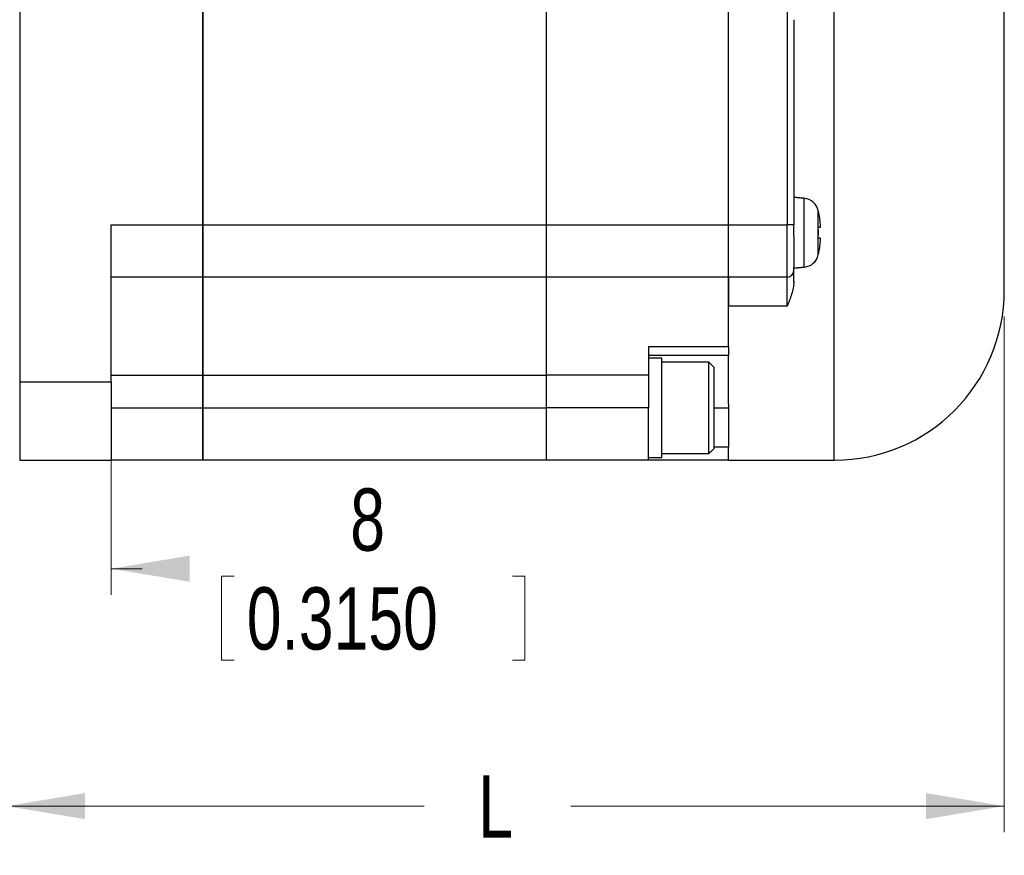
# Model space of a CAD drawing. Header units: millimetres. Extents: x 11 to 421, y 5 to 275.
# Tile 19 of 26: x 201 to 238, y 117 to 149. Entities that reach past the tile are written whole.
import ezdxf

# ---------------------------------------------------------------- set-up
doc = ezdxf.new("R2010")
doc.units = ezdxf.units.MM
doc.styles.add('SLDTEXTSTYLE0', font='TXT', dxfattribs={"width": 0.75})
doc.dimstyles.new('SLDDIMSTYLE1', dxfattribs={"dimtxt": 2.38125, "dimasz": 3, "dimexe": 0, "dimexo": 0.0625, "dimgap": 0.595313, "dimtad": 0, "dimlfac": 2, "dimrnd": 1e-09, "dimzin": 12, "dimdsep": 46, "dimtxsty": 'SLDTEXTSTYLE0', "dimsah": 1, "dimcen": 0.09, "dimadec": 0, "dimazin": 0, "dimtfac": 1, "dimtofl": 0, "dimtmove": 0, "dimatfit": 3, "dimfxl": 1, "dimtolj": 1, "dimtzin": 12, "dimarcsym": 0})
doc.dimstyles.new('SLDDIMSTYLE3', dxfattribs={"dimtxt": 2.38125, "dimasz": 3, "dimexe": 0, "dimexo": 0.0625, "dimgap": 0.595313, "dimtad": 0, "dimlfac": 2, "dimrnd": 1e-09, "dimzin": 12, "dimdsep": 46, "dimtxsty": 'SLDTEXTSTYLE0', "dimsah": 1, "dimcen": 0.09, "dimadec": 0, "dimazin": 0, "dimtfac": 1, "dimtofl": 0, "dimtmove": 0, "dimatfit": 3, "dimfxl": 1, "dimtolj": 1, "dimtzin": 12, "dimarcsym": 0})

# ---------------------------------------------------------------- blocks, each defined once
blk = doc.blocks.new('*D8')
at = {"color": 7, "linetype": 'Continuous', "lineweight": 0}
for p, q in [((200.346, 134.784), (200.346, 127.451)), ((204.346, 133.601), (204.346, 127.451)), ((200.346, 128.451), (194.346, 128.451)), ((204.346, 128.451), (205.528, 128.451)), ((208.564, 128.168), (208.564, 124.954)), ((208.564, 128.168), (209.046, 128.168)), ((220.167, 128.168), (219.684, 128.168)), ((220.167, 128.168), (220.167, 124.954)), ((208.564, 124.954), (209.046, 124.954)), ((220.167, 124.954), (219.684, 124.954))]:
    blk.add_line(p, q, dxfattribs=at)
for points in [[(200.346, 128.451), (197.346, 128.951), (197.346, 127.951)], [(204.346, 128.451), (207.346, 127.951), (207.346, 128.951)]]:
    blk.add_solid(points, dxfattribs=at)
at = {"color": 7, "linetype": 'Continuous', "lineweight": 0, "attachment_point": 1, "style": 'SLDTEXTSTYLE0'}
for s, insert, char_height in [('8', (213.486, 131.521), 2.381), ('0.3150', (209.529, 127.74), 2.3813)]:
    blk.add_mtext(s, dxfattribs=dict(at, insert=insert, char_height=char_height))
blk = doc.blocks.new('*D9')
at = {"color": 7, "linetype": 'Continuous', "lineweight": 0}
for p, q in [((238.496, 138.101), (238.496, 118.371)), ((200.346, 134.784), (200.346, 118.371)), ((200.346, 119.371), (216.312, 119.371)), ((238.496, 119.371), (221.92, 119.371))]:
    blk.add_line(p, q, dxfattribs=at)
for points in [[(200.346, 119.371), (203.346, 118.871), (203.346, 119.871)], [(238.496, 119.371), (235.496, 119.871), (235.496, 118.871)]]:
    blk.add_solid(points, dxfattribs=at)
at = {"color": 7, "linetype": 'Continuous', "lineweight": 0, "insert": (218.383, 120.55), "char_height": 2.381, "attachment_point": 1, "style": 'SLDTEXTSTYLE0'}
blk.add_mtext('L', dxfattribs=at)

msp = doc.modelspace()

# ---------------------------------------------------------------- linework, layer by layer
at = {"color": 7, "linetype": 'Continuous', "lineweight": 30}
for p, q in [((231.9961, 132.6013), (231.9961, 170.4618)), ((200.8461, 169.6031), (200.8461, 135.5994)), ((207.8461, 141.6013), (207.8461, 163.6013)), ((207.8461, 163.6013), (207.8461, 141.6013)), ((220.9961, 141.6013), (220.9961, 163.6013)), ((220.9961, 141.6013), (220.9961, 163.6013)), ((227.9461, 141.6013), (227.9461, 163.6013)), ((227.9461, 141.6013), (227.9461, 163.6013)), ((230.1961, 152.6013), (230.1961, 141.6013)), ((230.4461, 149.4489), (230.4461, 141.6013)), ((230.8462, 139.9863), (230.8462, 142.6163)), ((231.3818, 140.4644), (231.3818, 142.1381)), ((204.3461, 141.6013), (207.8461, 141.6013)), ((204.3461, 135.5994), (204.3461, 141.6013)), ((207.8461, 139.6013), (207.8461, 141.6013)), ((207.8461, 141.6013), (220.9961, 141.6013)), ((207.8461, 141.6013), (207.8461, 139.6013)), ((220.9961, 139.6013), (220.9961, 141.6013)), ((220.9961, 141.6013), (227.9461, 141.6013)), ((220.9961, 139.6013), (220.9961, 141.6013)), ((227.9461, 139.6013), (227.9461, 141.6013)), ((227.9461, 141.6013), (230.1961, 141.6013)), ((227.9461, 139.6013), (227.9461, 141.6013)), ((230.4461, 141.6013), (230.1961, 141.6013)), ((230.1961, 139.6013), (230.1961, 141.6013)), ((207.8461, 139.6013), (204.3461, 139.6013)), ((220.9961, 139.6013), (207.8461, 139.6013)), ((207.8461, 135.8513), (207.8461, 139.6013)), ((207.8461, 139.6013), (207.8461, 135.8513)), ((220.9961, 135.8513), (220.9961, 139.6013)), ((227.9461, 139.6013), (220.9961, 139.6013)), ((220.9961, 135.8513), (220.9961, 139.6013)), ((230.1961, 139.6013), (227.9461, 139.6013)), ((230.1961, 138.496), (230.1961, 139.6013)), ((230.1961, 138.496), (227.9461, 138.496)), ((224.8961, 136.9542), (227.9461, 136.9542)), ((224.8961, 136.9542), (224.8961, 135.8513)), ((227.9461, 136.6013), (224.8961, 136.6013)), ((227.1961, 132.8513), (227.1961, 136.3513)), ((227.9461, 134.7432), (227.9461, 136.5754)), ((200.8461, 135.5994), (204.3461, 135.5994)), ((200.8461, 135.5994), (200.8461, 132.6013)), ((204.3461, 135.8513), (207.8461, 135.8513)), ((207.8461, 135.8513), (220.9961, 135.8513)), ((207.8461, 134.6013), (207.8461, 135.8513)), ((207.8461, 135.8513), (207.8461, 134.6013)), ((220.9961, 134.6013), (220.9961, 135.8513)), ((224.8961, 135.8513), (220.9961, 135.8513)), ((220.9961, 134.6013), (220.9961, 135.8513)), ((224.8961, 135.8513), (224.8961, 134.6013)), ((204.3461, 134.6013), (207.8461, 134.6013)), ((207.8461, 134.6013), (220.9961, 134.6013)), ((207.8461, 132.6013), (207.8461, 134.6013)), ((207.8461, 134.6013), (207.8461, 132.6013)), ((220.9961, 132.6013), (220.9961, 134.6013)), ((224.8961, 134.6013), (220.9961, 134.6013)), ((220.9961, 132.6013), (220.9961, 134.6013)), ((224.8961, 132.6013), (224.8961, 134.6013)), ((227.3961, 134.6013), (227.9461, 134.6013)), ((227.9461, 134.7432), (227.9461, 134.6013)), ((227.9461, 134.6013), (227.9461, 133.1013)), ((227.9461, 133.1013), (227.3961, 133.1013)), ((227.9461, 132.6013), (227.9461, 133.1013)), ((200.8461, 132.6013), (204.3461, 132.6013)), ((207.8461, 132.6013), (204.3461, 132.6013)), ((220.9961, 132.6013), (207.8461, 132.6013)), ((224.8961, 132.6013), (220.9961, 132.6013)), ((227.9461, 132.6013), (224.8961, 132.6013))]:
    msp.add_line(p, q, dxfattribs=at)
for centre, radius, start, end in [((230.7939, 142.0185), 0.6, 11.49274, 85), ((227.2661, 141.3013), 4.2, 11.13247, 11.49274), ((230.7939, 140.584), 0.6, 275, 348.50726), ((227.2661, 141.3013), 4.2, 348.50726, 348.87176), ((230.1961, 139.8513), 0.25, 270, 360), ((231.9961, 139.1013), 6.5, 270, 0)]:
    msp.add_arc(centre, radius, start, end, dxfattribs=at)
for points, knots in [([(238.4961, 139.1013), (238.4961, 139.1013), (238.4961, 139.3483), (238.4961, 140.3102), (238.4961, 141.0248), (238.4961, 142.8448), (238.4961, 143.9498), (238.4961, 146.4317), (238.4961, 147.808), (238.4961, 150.684), (238.4961, 152.1831), (238.4961, 155.143), (238.4961, 156.6033), (238.4961, 159.328), (238.4961, 160.5919), (238.4961, 162.7874), (238.4961, 163.7186), (238.4961, 164.4334)], [0, 0, 0, 0, 0.125, 0.125, 0.25, 0.25, 0.375, 0.375, 0.5, 0.5, 0.625, 0.625, 0.75, 0.75, 0.875, 0.875, 1, 1, 1, 1]), ([(231.3826, 142.1113), (231.3902, 142.0706), (231.4055, 141.9893), (231.4238, 141.8667), (231.4387, 141.7436), (231.4502, 141.6201), (231.4547, 141.5376), (231.457, 141.4963)], [0, 0, 0, 0, 0.2001812, 0.4000975, 0.599923, 0.7998324, 1, 1, 1, 1]), ([(231.457, 141.4963), (231.4547, 141.4963), (231.4502, 141.4963), (231.4387, 141.4963), (231.4238, 141.4963), (231.4055, 141.4963), (231.3902, 141.4963), (231.3826, 141.4963)], [0, 0, 0, 0, 0.2001773, 0.4000915, 0.5999171, 0.7998285, 1, 1, 1, 1]), ([(231.3872, 141.3013), (231.387, 141.3337), (231.3866, 141.3987), (231.3839, 141.4637), (231.3826, 141.4963)], [0, 0, 0, 0, 0.4987128, 1, 1, 1, 1]), ([(231.3826, 141.1063), (231.3839, 141.1388), (231.3866, 141.2038), (231.387, 141.2688), (231.3872, 141.3013)], [0, 0, 0, 0, 0.50128718, 1, 1, 1, 1]), ([(230.4461, 141.1544), (230.4461, 140.8862), (230.4461, 140.6276), (230.4461, 140.2178), (230.4461, 140.0675), (230.4461, 139.9975)], [0, 0, 0, 0, 0.5, 0.5, 1, 1, 1, 1]), ([(231.3826, 141.1063), (231.3902, 141.1063), (231.4055, 141.1063), (231.4238, 141.1063), (231.4387, 141.1063), (231.4502, 141.1063), (231.4547, 141.1063), (231.457, 141.1063)], [0, 0, 0, 0, 0.2001715, 0.4000829, 0.5999085, 0.7998227, 1, 1, 1, 1]), ([(231.457, 141.1063), (231.4547, 141.0649), (231.4502, 140.9824), (231.4387, 140.8589), (231.4238, 140.7359), (231.4055, 140.6132), (231.3902, 140.5319), (231.3826, 140.4913)], [0, 0, 0, 0, 0.2001676, 0.400077, 0.5999025, 0.7998188, 1, 1, 1, 1]), ([(227.9461, 138.0251), (227.9461, 138.2676), (227.9461, 138.4895), (227.9461, 138.8795), (227.9461, 139.0476), (227.9461, 139.3205), (227.9461, 139.4252), (227.9461, 139.5657), (227.9461, 139.6013), (227.9461, 139.6013)], [0, 0, 0, 0, 0.25, 0.25, 0.5, 0.5, 0.75, 0.75, 1, 1, 1, 1]), ([(227.9461, 139.6013), (227.9461, 139.6013), (227.9461, 139.503), (227.9461, 139.1249), (227.9461, 138.8452), (227.9461, 138.496)], [0, 0, 0, 0, 0.5, 0.5, 1, 1, 1, 1]), ([(230.4461, 139.4299), (230.4461, 139.3476), (230.4362, 139.2668), (230.4059, 139.1072), (230.3852, 139.0282), (230.3142, 138.7953), (230.2549, 138.6443), (230.1961, 138.496)], [0, 0, 0, 0, 0.25, 0.25, 0.5, 0.5, 1, 1, 1, 1]), ([(227.9461, 138.0251), (227.9461, 138.1026), (227.9461, 138.2575), (227.9461, 138.4165), (227.9461, 138.496)], [0, 0, 0, 0, 0.4999969, 1, 1, 1, 1]), ([(227.9461, 136.9542), (227.9461, 136.9374), (227.9461, 136.904), (227.9461, 136.8564), (227.9461, 136.8042), (227.9461, 136.7497), (227.9461, 136.6975), (227.9461, 136.6551), (227.9461, 136.6246), (227.9461, 136.6049), (227.9461, 136.6025), (227.9461, 136.6013)], [0, 0, 0, 0, 0.0836213, 0.16667682, 0.25010348, 0.3748683, 0.50006993, 0.62483475, 0.75003638, 0.87469003, 1, 1, 1, 1]), ([(225.3961, 134.6013), (225.3961, 134.85), (225.3961, 135.0986), (225.3961, 135.5581), (225.3961, 135.7689), (225.3961, 136.1206), (225.3961, 136.2615), (225.3961, 136.4518), (225.3961, 136.5013), (225.3961, 136.5013)], [0, 0, 0, 0, 0.25, 0.25, 0.5, 0.5, 0.75, 0.75, 1, 1, 1, 1]), ([(227.3961, 133.0513), (227.3961, 133.0513), (227.3961, 133.0916), (227.3961, 133.2469), (227.3961, 133.3618), (227.3961, 133.6487), (227.3961, 133.8206), (227.3961, 134.1955), (227.3961, 134.3984), (227.3961, 134.8042), (227.3961, 135.007), (227.3961, 135.3819), (227.3961, 135.5538), (227.3961, 135.8407), (227.3961, 135.9556), (227.3961, 136.1109), (227.3961, 136.1513), (227.3961, 136.1513)], [0, 0, 0, 0, 0.125, 0.125, 0.25, 0.25, 0.375, 0.375, 0.5, 0.5, 0.625, 0.625, 0.75, 0.75, 0.875, 0.875, 1, 1, 1, 1]), ([(204.3461, 135.5994), (204.3461, 135.5097), (204.3461, 135.3304), (204.3461, 135.0656), (204.3461, 134.8038), (204.3461, 134.5455), (204.3461, 134.2906), (204.3461, 134.0391), (204.3461, 133.7909), (204.3461, 133.5461), (204.3461, 133.3046), (204.3461, 133.0666), (204.3461, 132.8317), (204.3461, 132.6781), (204.3461, 132.6013)], [0, 0, 0, 0, 0.0834722, 0.1668687, 0.2502046, 0.333495, 0.4167551, 0.5, 0.5832449, 0.666505, 0.7497954, 0.8331313, 0.9165278, 1, 1, 1, 1]), ([(225.3961, 132.7013), (225.3961, 132.7013), (225.3961, 132.7507), (225.3961, 132.9411), (225.3961, 133.0819), (225.3961, 133.4336), (225.3961, 133.6444), (225.3961, 134.1039), (225.3961, 134.3525), (225.3961, 134.6013)], [0, 0, 0, 0, 0.25, 0.25, 0.5, 0.5, 0.75, 0.75, 1, 1, 1, 1])]:
    msp.add_open_spline(points, degree=3, knots=knots, dxfattribs=at)
for points, degree in [([(230.8462, 142.6163), (230.4461, 142.6513)], 1), ([(230.4461, 141.1544), (230.4461, 141.3), (230.4461, 141.4506), (230.4461, 141.6013)], 3), ([(230.4436, 139.951), (230.8462, 139.9863)], 1), ([(230.4461, 139.8513), (230.4461, 139.8513), (230.4461, 139.9014), (230.4461, 139.9975)], 3), ([(230.4461, 139.4299), (230.4461, 139.7058), (230.4461, 139.8513), (230.4461, 139.8513)], 3), ([(227.9461, 136.9542), (227.9461, 137.3363), (227.9461, 137.6994), (227.9461, 138.0251)], 3), ([(225.3986, 136.5013), (224.8961, 136.5013)], 1), ([(227.1961, 136.3513), (225.3936, 136.3513)], 1), ([(227.3986, 136.1488), (227.1961, 136.3513)], 1), ([(227.1961, 132.8513), (227.3986, 133.0538)], 1), ([(224.8961, 132.7013), (225.3986, 132.7013)], 1), ([(225.3936, 132.8513), (227.1961, 132.8513)], 1), ([(227.9461, 132.6013), (231.9961, 132.6013)], 1)]:
    msp.add_open_spline(points, degree=degree, dxfattribs=at)

# ---------------------------------------------------------------- dimensions: what is measured, and where the dimension line sits
at = {"color": 7, "linetype": 'Continuous', "lineweight": 0}
dim = msp.add_linear_dim(base=(200.3461, 119.3707), p1=(238.4961, 139.1012), p2=(200.3461, 135.7842), text='L', dimstyle='SLDDIMSTYLE3', dxfattribs=at)
dim.commit()
dim.dimension.update_dxf_attribs({"geometry": '*D9', "text_midpoint": (219.1163, 119.3707), "dimtype": 160})
dim = msp.add_linear_dim(base=(204.3461, 128.4514), p1=(200.3461, 135.7842), p2=(204.3461, 134.6013), dimstyle='SLDDIMSTYLE1', dxfattribs=at)
dim.commit()
dim.dimension.update_dxf_attribs({"geometry": '*D8', "text_midpoint": (214.3652, 128.4514), "dimtype": 160})

doc.saveas('drawing.dxf')
